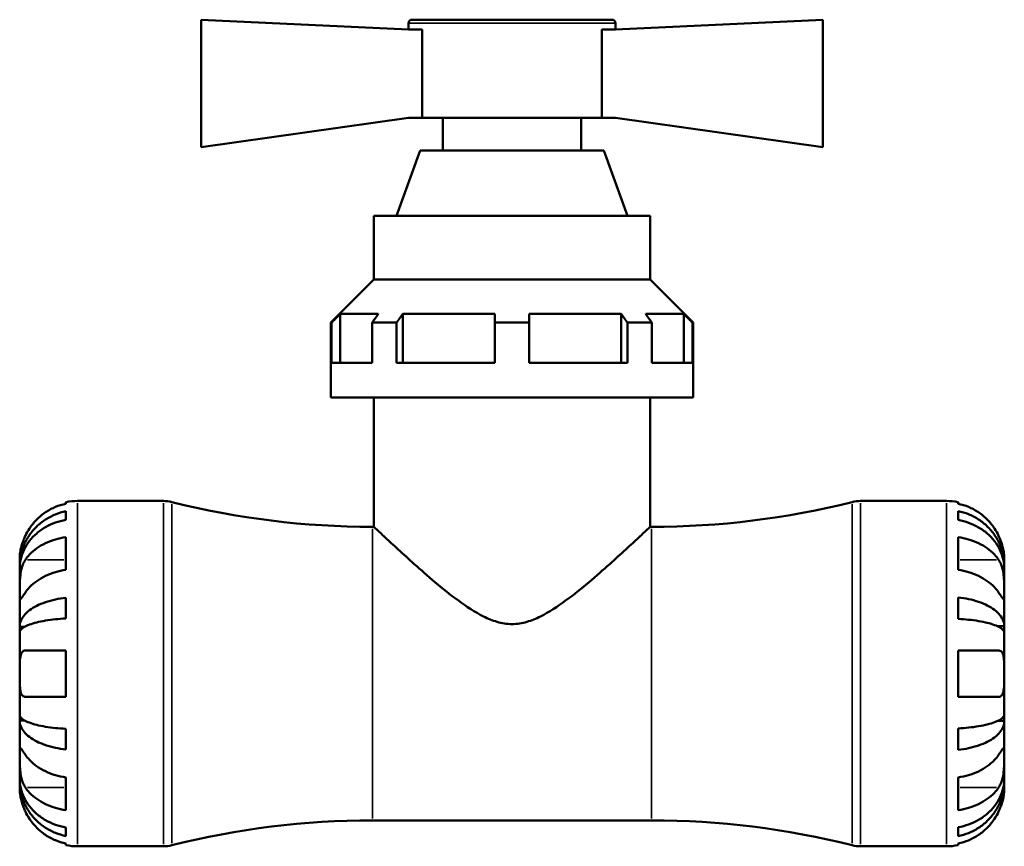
# Model space of a CAD drawing. Header units: millimetres. Extents: x 0 to 896, y 0 to 747.
# Tile 3 of 10: x 315 to 449, y 215 to 327. Entities that reach past the tile are written whole.
import ezdxf

# ---------------------------------------------------------------- set-up
doc = ezdxf.new("R2010")
doc.units = ezdxf.units.MM
doc.layers.add('Visible (ISO)', color=7, linetype='Continuous', lineweight=50)
doc.layers.add('Visible Narrow (ISO)', color=7, linetype='Continuous', lineweight=35)

msp = doc.modelspace()

# ---------------------------------------------------------------- linework, layer by layer
at = {"layer": 'Visible (ISO)'}
for p, q in [((339.4, 327.377), (367.6, 326.042)), ((339.4, 310.022), (339.4, 327.377)), ((368.07, 327.377), (395.33, 327.377)), ((424, 327.377), (395.8, 326.042)), ((424, 310.022), (424, 327.377)), ((367.6, 326.907), (367.6, 326.042)), ((369.489, 326.042), (367.6, 326.042)), ((369.489, 326.042), (369.489, 314.027)), ((393.911, 314.027), (393.911, 326.042)), ((395.8, 326.042), (393.911, 326.042)), ((395.8, 326.907), (395.8, 326.042)), ((367.6, 314.027), (339.4, 310.022)), ((369.489, 314.027), (367.6, 314.027)), ((369.489, 314.027), (393.911, 314.027)), ((372.3, 314.027), (372.3, 309.577)), ((391.1, 314.027), (391.1, 309.577)), ((395.8, 314.027), (393.911, 314.027)), ((395.8, 314.027), (424, 310.022)), ((369.219, 309.577), (365.98, 300.677)), ((369.219, 309.577), (394.18, 309.577)), ((394.18, 309.577), (397.419, 300.677)), ((362.9, 300.677), (400.5, 300.677)), ((362.9, 300.677), (362.9, 292.027)), ((400.5, 300.677), (400.5, 292.027)), ((362.9, 292.027), (357.025, 286.152)), ((362.9, 292.027), (400.5, 292.027)), ((400.5, 292.027), (406.375, 286.152)), ((358.318, 287.327), (363.504, 287.327)), ((358.318, 287.327), (358.318, 280.677)), ((366.828, 287.327), (379.35, 287.327)), ((366.828, 287.327), (366.828, 280.677)), ((384.05, 287.327), (396.572, 287.327)), ((396.572, 280.677), (396.572, 287.327)), ((399.895, 287.327), (405.082, 287.327)), ((405.082, 280.677), (405.082, 287.327)), ((357.137, 286.152), (357.025, 286.152)), ((357.025, 275.977), (357.025, 286.152)), ((357.137, 280.677), (357.137, 286.152)), ((362.67, 280.677), (362.67, 286.152)), ((365.993, 286.152), (362.67, 286.152)), ((365.993, 280.677), (365.993, 286.152)), ((379.35, 280.677), (379.35, 286.152)), ((384.05, 286.152), (379.35, 286.152)), ((384.05, 280.677), (384.05, 286.152)), ((397.407, 280.677), (397.407, 286.152)), ((400.73, 286.152), (397.407, 286.152)), ((400.73, 280.677), (400.73, 286.152)), ((406.263, 280.677), (406.263, 286.152)), ((406.375, 286.152), (406.263, 286.152)), ((406.375, 275.977), (406.375, 286.152)), ((362.67, 280.677), (357.137, 280.677)), ((379.35, 280.677), (365.993, 280.677)), ((397.407, 280.677), (384.05, 280.677)), ((406.263, 280.677), (400.73, 280.677)), ((406.375, 275.977), (357.025, 275.977)), ((362.9, 275.977), (362.9, 258.352)), ((400.5, 275.977), (400.5, 258.352)), ((321, 261.505), (321, 261.718)), ((322.575, 261.877), (334.271, 261.877)), ((429.129, 261.877), (440.825, 261.877)), ((442.4, 261.718), (442.4, 261.505)), ((321, 259.315), (321, 260.477)), ((442.4, 260.496), (442.4, 259.288)), ((362.7, 258.352), (362.9, 258.352)), ((400.5, 258.352), (400.7, 258.352)), ((321, 252.504), (321, 256.958)), ((442.4, 256.958), (442.4, 252.504)), ((314.7, 252.976), (314.7, 254.002)), ((448.7, 252.997), (448.7, 254.002)), ((314.7, 252.976), (314.709, 252.976)), ((314.7, 252.639), (314.7, 252.976)), ((314.7, 249.426), (314.7, 252.639)), ((448.7, 252.997), (448.687, 252.997)), ((448.7, 252.614), (448.7, 252.997)), ((448.7, 249.426), (448.7, 252.614)), ((314.7, 244.761), (314.7, 249.426)), ((448.7, 244.816), (448.7, 249.426)), ((321, 245.888), (321, 248.693)), ((442.4, 248.747), (442.4, 245.831)), ((314.7, 244.761), (315.393, 244.761)), ((314.7, 243.948), (314.7, 244.761)), ((314.7, 238.377), (314.7, 243.948)), ((448.7, 244.816), (447.791, 244.816)), ((448.7, 243.892), (448.7, 244.816)), ((448.7, 238.377), (448.7, 243.892)), ((321, 235.227), (321, 241.527)), ((442.4, 241.527), (442.4, 235.227)), ((314.7, 232.807), (314.7, 238.377)), ((448.7, 232.863), (448.7, 238.377)), ((314.7, 231.994), (314.7, 232.807)), ((314.7, 227.329), (314.7, 231.994)), ((314.7, 231.994), (315.393, 231.994)), ((448.7, 231.939), (447.791, 231.939)), ((448.7, 231.939), (448.7, 232.863)), ((448.7, 227.329), (448.7, 231.939)), ((321, 228.061), (321, 230.867)), ((442.4, 230.924), (442.4, 228.008)), ((314.7, 224.116), (314.7, 227.329)), ((448.7, 224.141), (448.7, 227.329)), ((314.7, 223.779), (314.7, 224.116)), ((321, 219.797), (321, 224.251)), ((442.4, 224.251), (442.4, 219.797)), ((448.7, 223.758), (448.7, 224.141)), ((314.7, 222.752), (314.7, 223.779)), ((314.7, 223.779), (314.709, 223.779)), ((448.7, 223.758), (448.687, 223.758)), ((448.7, 222.752), (448.7, 223.758)), ((321, 216.278), (321, 217.44)), ((362.7, 218.402), (400.7, 218.402)), ((442.4, 217.467), (442.4, 216.259)), ((321, 215.037), (321, 215.25)), ((322.575, 214.877), (334.271, 214.877)), ((429.129, 214.877), (440.825, 214.877)), ((442.4, 215.25), (442.4, 215.037))]:
    msp.add_line(p, q, dxfattribs=at)
for centre, radius, start, end in [((368.07, 326.907), 0.47, 90, 180), ((395.33, 326.907), 0.47, 0, 90), ((322.575, 254.002), 7.875, 90, 101.53696), ((334.271, 257.177), 4.7, 75.86352, 90), ((362.7, 370.053), 111.701, 255.86352, 270), ((400.7, 370.053), 111.701, 270, 284.13648), ((429.129, 257.177), 4.7, 90, 104.13648), ((440.825, 254.002), 7.875, 78.46304, 90), ((362.7, 106.702), 111.701, 90, 104.13648), ((400.7, 106.702), 111.701, 75.86352, 90), ((322.575, 222.752), 7.875, 258.46304, 270), ((334.271, 219.577), 4.7, 270, 284.13648), ((429.129, 219.577), 4.7, 255.86352, 270), ((440.825, 222.752), 7.875, 270, 281.53696)]:
    msp.add_arc(centre, radius, start, end, dxfattribs=at)
for points, weights in [([(357.137, 286.152), (357.742, 286.754), (358.318, 287.327)], [1.20259019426, 1.22998749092, 1.25725338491]), ([(363.504, 287.327), (363.097, 286.754), (362.67, 286.152)], [1.25725338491, 1.22998749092, 1.20259019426]), ([(365.993, 286.152), (366.421, 286.754), (366.828, 287.327)], [1.20259019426, 1.22998749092, 1.25725338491]), ([(379.35, 287.327), (379.35, 286.754), (379.35, 286.152)], [1.25725338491, 1.22998749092, 1.20259019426]), ([(384.05, 286.152), (384.05, 286.754), (384.05, 287.327)], [1.20259019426, 1.22998749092, 1.25725338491]), ([(396.572, 287.327), (396.979, 286.754), (397.407, 286.152)], [1.25725338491, 1.22998749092, 1.20259019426]), ([(400.73, 286.152), (400.302, 286.754), (399.895, 287.327)], [1.20259019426, 1.22998749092, 1.25725338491]), ([(405.082, 287.327), (405.658, 286.754), (406.263, 286.152)], [1.25725338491, 1.22998749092, 1.20259019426])]:
    msp.add_rational_spline(points, weights, degree=2, dxfattribs=at)
for points, knots in [([(321, 261.505), (320.498, 261.401), (320.008, 261.246), (319.125, 260.879), (318.653, 260.63), (317.773, 260.038), (317.364, 259.696), (316.676, 259.003), (316.333, 258.589), (315.824, 257.822), (315.635, 257.486), (315.478, 257.152)], [0.14941001, 0.14941001, 0.14941001, 0.14941001, 0.29044502, 0.29044502, 0.43634177, 0.43634177, 0.58223851, 0.58223851, 0.72934673, 0.72934673, 0.83526259, 0.83526259, 0.83526259, 0.83526259]), ([(447.922, 257.152), (447.764, 257.486), (447.575, 257.822), (447.067, 258.589), (446.724, 259.003), (446.035, 259.696), (445.627, 260.038), (444.747, 260.63), (444.275, 260.879), (443.392, 261.246), (442.902, 261.401), (442.4, 261.505)], [3.89239507, 3.89239507, 3.89239507, 3.89239507, 3.99831093, 3.99831093, 4.14541915, 4.14541915, 4.2913159, 4.2913159, 4.43721264, 4.43721264, 4.57824766, 4.57824766, 4.57824766, 4.57824766]), ([(314.7, 252.976), (314.7, 253.449), (314.748, 253.967), (314.955, 254.98), (315.115, 255.476), (315.488, 256.35), (315.735, 256.809), (316.325, 257.665), (316.667, 258.062), (317.354, 258.729), (317.763, 259.06), (318.644, 259.631), (319.116, 259.871), (320.002, 260.226), (320.495, 260.377), (321, 260.477)], [3.5144729, 3.5144729, 3.5144729, 3.5144729, 3.6612661, 3.6612661, 3.8080592, 3.8080592, 3.9542414, 3.9542414, 4.1004235, 4.1004235, 4.2462411, 4.2462411, 4.3920588, 4.3920588, 4.5338831, 4.5338831, 4.5338831, 4.5338831]), ([(442.4, 260.496), (442.905, 260.396), (443.398, 260.246), (444.284, 259.89), (444.756, 259.65), (445.637, 259.079), (446.046, 258.748), (446.733, 258.082), (447.075, 257.684), (447.664, 256.828), (447.912, 256.37), (448.285, 255.496), (448.444, 255.001), (448.652, 253.988), (448.7, 253.471), (448.7, 252.997)], [0.1494024, 0.1494024, 0.1494024, 0.1494024, 0.2912498, 0.2912498, 0.4370651, 0.4370651, 0.5828803, 0.5828803, 0.7290354, 0.7290354, 0.8751905, 0.8751905, 1.0219149, 1.0219149, 1.1686392, 1.1686392, 1.1686392, 1.1686392]), ([(321, 259.315), (320.495, 259.226), (320.002, 259.092), (319.116, 258.775), (318.644, 258.562), (317.763, 258.054), (317.354, 257.759), (316.667, 257.166), (316.325, 256.812), (315.735, 256.05), (315.488, 255.642), (315.115, 254.864), (314.955, 254.423), (314.748, 253.521), (314.7, 253.061), (314.7, 252.639)], [0.1494026, 0.1494026, 0.1494026, 0.1494026, 0.291227, 0.291227, 0.4370446, 0.4370446, 0.5828622, 0.5828622, 0.7290444, 0.7290444, 0.8752265, 0.8752265, 1.0220197, 1.0220197, 1.1688128, 1.1688128, 1.1688128, 1.1688128]), ([(448.7, 252.614), (448.7, 253.036), (448.652, 253.496), (448.444, 254.398), (448.285, 254.839), (447.912, 255.616), (447.664, 256.024), (447.075, 256.786), (446.733, 257.139), (446.046, 257.733), (445.637, 258.027), (444.756, 258.535), (444.284, 258.749), (443.398, 259.065), (442.905, 259.199), (442.4, 259.288)], [3.5133937, 3.5133937, 3.5133937, 3.5133937, 3.6601181, 3.6601181, 3.8068425, 3.8068425, 3.9529976, 3.9529976, 4.0991526, 4.0991526, 4.2449679, 4.2449679, 4.3907831, 4.3907831, 4.5326305, 4.5326305, 4.5326305, 4.5326305]), ([(362.9, 258.352), (362.9, 258.352), (363.032, 258.228), (363.557, 257.735), (363.949, 257.368), (364.944, 256.44), (365.549, 255.88), (366.898, 254.644), (367.641, 253.968), (369.264, 252.522), (370.21, 251.692), (372.225, 249.998), (373.291, 249.134), (375.502, 247.511), (376.634, 246.753), (378.423, 245.863), (379.034, 245.609), (380.314, 245.241), (380.983, 245.127), (382.417, 245.127), (383.086, 245.241), (384.365, 245.609), (384.977, 245.863), (386.766, 246.753), (387.898, 247.511), (390.108, 249.134), (391.175, 249.998), (393.189, 251.692), (394.136, 252.522), (395.758, 253.968), (396.502, 254.644), (397.85, 255.88), (398.455, 256.44), (399.451, 257.368), (399.843, 257.735), (400.367, 258.228), (400.5, 258.352), (400.5, 258.352)], [3.2549096, 3.2549096, 3.2549096, 3.2549096, 3.6385, 3.6385, 4.0220905, 4.0220905, 4.4056809, 4.4056809, 4.7892714, 4.7892714, 5.2194083, 5.2194083, 5.6495453, 5.6495453, 6.0796822, 6.0796822, 6.2947507, 6.2947507, 6.5098191, 6.5098191, 6.7248876, 6.7248876, 6.9399561, 6.9399561, 7.370093, 7.370093, 7.80023, 7.80023, 8.2303669, 8.2303669, 8.6139574, 8.6139574, 8.9975478, 8.9975478, 9.3811383, 9.3811383, 9.7647287, 9.7647287, 9.7647287, 9.7647287]), ([(315.478, 257.152), (315.472, 257.14), (315.466, 257.128), (315.381, 256.946), (315.307, 256.775), (315.18, 256.455), (315.126, 256.307), (315.018, 255.984), (314.967, 255.811), (314.849, 255.361), (314.798, 255.1), (314.726, 254.607), (314.711, 254.394), (314.698, 254.085), (314.7, 254.002), (314.7, 254.002)], [-0.51072287, -0.51072287, -0.51072287, -0.51072287, -0.50653573, -0.50653573, -0.4498196, -0.4498196, -0.40070764, -0.40070764, -0.34173664, -0.34173664, -0.24159774, -0.24159774, -0.12498377, -0.12498377, 0, 0, 0, 0]), ([(315.478, 253.881), (315.635, 254.116), (315.824, 254.355), (316.333, 254.896), (316.676, 255.189), (317.364, 255.679), (317.773, 255.921), (318.653, 256.34), (319.125, 256.516), (320.008, 256.775), (320.498, 256.885), (321, 256.958)], [3.89239507, 3.89239507, 3.89239507, 3.89239507, 3.99831093, 3.99831093, 4.14541915, 4.14541915, 4.2913159, 4.2913159, 4.43721264, 4.43721264, 4.57824766, 4.57824766, 4.57824766, 4.57824766]), ([(442.4, 256.958), (442.902, 256.885), (443.392, 256.775), (444.275, 256.516), (444.747, 256.34), (445.627, 255.921), (446.035, 255.679), (446.724, 255.189), (447.067, 254.896), (447.575, 254.355), (447.764, 254.116), (447.922, 253.881)], [0.14941001, 0.14941001, 0.14941001, 0.14941001, 0.29044502, 0.29044502, 0.43634177, 0.43634177, 0.58223851, 0.58223851, 0.72934673, 0.72934673, 0.83526259, 0.83526259, 0.83526259, 0.83526259]), ([(448.7, 254.002), (448.7, 254.002), (448.7, 254.032), (448.698, 254.156), (448.695, 254.256), (448.673, 254.582), (448.646, 254.842), (448.548, 255.361), (448.495, 255.589), (448.381, 255.985), (448.33, 256.144), (448.22, 256.454), (448.162, 256.605), (448.044, 256.888), (447.984, 257.021), (447.922, 257.152)], [0, 0, 0, 0, 0.07514839, 0.07514839, 0.15775683, 0.15775683, 0.27887104, 0.27887104, 0.36056434, 0.36056434, 0.41315921, 0.41315921, 0.46174689, 0.46174689, 0.50485698, 0.50485698, 0.50485698, 0.50485698]), ([(314.7, 249.426), (314.7, 249.582), (314.7, 249.753), (314.701, 250.135), (314.702, 250.346), (314.715, 250.886), (314.73, 251.221), (314.795, 251.877), (314.842, 252.191), (314.959, 252.701), (315.017, 252.902), (315.152, 253.275), (315.228, 253.447), (315.364, 253.702), (315.42, 253.795), (315.478, 253.881)], [0, 0, 0, 0, 0.06608139, 0.06608139, 0.13667451, 0.13667451, 0.23873403, 0.23873403, 0.33457773, 0.33457773, 0.40157847, 0.40157847, 0.46685307, 0.46685307, 0.50745344, 0.50745344, 0.50745344, 0.50745344]), ([(447.922, 253.881), (447.98, 253.795), (448.035, 253.703), (448.171, 253.447), (448.247, 253.276), (448.382, 252.902), (448.44, 252.702), (448.555, 252.203), (448.601, 251.902), (448.673, 251.206), (448.688, 250.818), (448.701, 250.07), (448.7, 249.72), (448.7, 249.426)], [-0.50766593, -0.50766593, -0.50766593, -0.50766593, -0.46718991, -0.46718991, -0.40200215, -0.40200215, -0.33506637, -0.33506637, -0.24300458, -0.24300458, -0.12488859, -0.12488859, 0, 0, 0, 0]), ([(321, 252.504), (320.498, 252.43), (320.008, 252.321), (319.125, 252.061), (318.653, 251.885), (317.773, 251.467), (317.364, 251.224), (316.676, 250.735), (316.333, 250.442), (315.824, 249.9), (315.635, 249.662), (315.478, 249.426)], [0.14941001, 0.14941001, 0.14941001, 0.14941001, 0.29044502, 0.29044502, 0.43634177, 0.43634177, 0.58223851, 0.58223851, 0.72934673, 0.72934673, 0.83526259, 0.83526259, 0.83526259, 0.83526259]), ([(447.922, 249.426), (447.764, 249.662), (447.575, 249.9), (447.067, 250.442), (446.724, 250.735), (446.035, 251.224), (445.627, 251.467), (444.747, 251.885), (444.275, 252.061), (443.392, 252.321), (442.902, 252.43), (442.4, 252.504)], [3.89239507, 3.89239507, 3.89239507, 3.89239507, 3.99831093, 3.99831093, 4.14541915, 4.14541915, 4.2913159, 4.2913159, 4.43721264, 4.43721264, 4.57824766, 4.57824766, 4.57824766, 4.57824766]), ([(315.478, 249.426), (315.42, 249.34), (315.365, 249.258), (315.228, 249.056), (315.153, 248.945), (315.018, 248.754), (314.959, 248.675), (314.845, 248.537), (314.798, 248.498), (314.727, 248.511), (314.712, 248.591), (314.698, 248.899), (314.7, 249.132), (314.7, 249.426)], [-0.50766593, -0.50766593, -0.50766593, -0.50766593, -0.46718991, -0.46718991, -0.40200215, -0.40200215, -0.33506637, -0.33506637, -0.24300458, -0.24300458, -0.12488859, -0.12488859, 0, 0, 0, 0]), ([(448.7, 249.426), (448.7, 249.27), (448.7, 249.131), (448.699, 248.883), (448.697, 248.778), (448.685, 248.579), (448.67, 248.515), (448.605, 248.495), (448.558, 248.534), (448.44, 248.675), (448.382, 248.754), (448.247, 248.945), (448.171, 249.056), (448.035, 249.258), (447.98, 249.34), (447.922, 249.426)], [0, 0, 0, 0, 0.06608139, 0.06608139, 0.13667451, 0.13667451, 0.23873403, 0.23873403, 0.33457773, 0.33457773, 0.40157847, 0.40157847, 0.46685307, 0.46685307, 0.50745344, 0.50745344, 0.50745344, 0.50745344]), ([(314.7, 244.761), (314.7, 245.009), (314.748, 245.281), (314.955, 245.812), (315.115, 246.072), (315.488, 246.53), (315.735, 246.77), (316.325, 247.219), (316.667, 247.428), (317.354, 247.777), (317.763, 247.951), (318.644, 248.25), (319.116, 248.376), (320.002, 248.562), (320.495, 248.641), (321, 248.693)], [3.5144729, 3.5144729, 3.5144729, 3.5144729, 3.6612661, 3.6612661, 3.8080592, 3.8080592, 3.9542414, 3.9542414, 4.1004235, 4.1004235, 4.2462411, 4.2462411, 4.3920588, 4.3920588, 4.5338831, 4.5338831, 4.5338831, 4.5338831]), ([(442.4, 248.747), (442.905, 248.695), (443.398, 248.616), (444.284, 248.429), (444.756, 248.304), (445.637, 248.004), (446.046, 247.831), (446.733, 247.481), (447.075, 247.273), (447.664, 246.824), (447.912, 246.584), (448.285, 246.126), (448.444, 245.866), (448.652, 245.335), (448.7, 245.064), (448.7, 244.816)], [0.1494024, 0.1494024, 0.1494024, 0.1494024, 0.2912498, 0.2912498, 0.4370651, 0.4370651, 0.5828803, 0.5828803, 0.7290354, 0.7290354, 0.8751905, 0.8751905, 1.0219149, 1.0219149, 1.1686392, 1.1686392, 1.1686392, 1.1686392]), ([(321, 245.888), (320.495, 245.862), (320.002, 245.823), (319.116, 245.731), (318.644, 245.669), (317.763, 245.522), (317.354, 245.436), (316.667, 245.263), (316.325, 245.161), (315.735, 244.939), (315.488, 244.821), (315.115, 244.595), (314.955, 244.466), (314.748, 244.204), (314.7, 244.071), (314.7, 243.948)], [0.1494026, 0.1494026, 0.1494026, 0.1494026, 0.291227, 0.291227, 0.4370446, 0.4370446, 0.5828622, 0.5828622, 0.7290444, 0.7290444, 0.8752265, 0.8752265, 1.0220197, 1.0220197, 1.1688128, 1.1688128, 1.1688128, 1.1688128]), ([(448.7, 243.892), (448.7, 244.014), (448.652, 244.148), (448.444, 244.41), (448.285, 244.538), (447.912, 244.764), (447.664, 244.883), (447.075, 245.104), (446.733, 245.207), (446.046, 245.379), (445.637, 245.465), (444.756, 245.612), (444.284, 245.675), (443.398, 245.766), (442.905, 245.805), (442.4, 245.831)], [3.5133937, 3.5133937, 3.5133937, 3.5133937, 3.6601181, 3.6601181, 3.8068425, 3.8068425, 3.9529976, 3.9529976, 4.0991526, 4.0991526, 4.2449679, 4.2449679, 4.3907831, 4.3907831, 4.5326305, 4.5326305, 4.5326305, 4.5326305]), ([(314.7, 238.377), (314.7, 238.597), (314.7, 238.816), (314.701, 239.259), (314.702, 239.483), (314.716, 240.068), (314.736, 240.402), (314.821, 240.879), (314.871, 241.045), (314.989, 241.271), (315.048, 241.347), (315.185, 241.46), (315.262, 241.496), (315.389, 241.523), (315.432, 241.527), (315.478, 241.527)], [-2.17667965, -2.17667965, -2.17667965, -2.17667965, -2.11086653, -2.11086653, -2.04055216, -2.04055216, -1.91738302, -1.91738302, -1.82942275, -1.82942275, -1.76558177, -1.76558177, -1.70117883, -1.70117883, -1.66961913, -1.66961913, -1.66961913, -1.66961913]), ([(315.478, 241.527), (315.635, 241.527), (315.824, 241.527), (316.333, 241.527), (316.676, 241.527), (317.364, 241.527), (317.773, 241.527), (318.653, 241.527), (319.125, 241.527), (320.008, 241.527), (320.498, 241.527), (321, 241.527)], [3.89239507, 3.89239507, 3.89239507, 3.89239507, 3.99831093, 3.99831093, 4.14541915, 4.14541915, 4.2913159, 4.2913159, 4.43721264, 4.43721264, 4.57824766, 4.57824766, 4.57824766, 4.57824766]), ([(442.4, 241.527), (442.902, 241.527), (443.392, 241.527), (444.275, 241.527), (444.747, 241.527), (445.627, 241.527), (446.035, 241.527), (446.724, 241.527), (447.067, 241.527), (447.575, 241.527), (447.764, 241.527), (447.922, 241.527)], [0.14941001, 0.14941001, 0.14941001, 0.14941001, 0.29044502, 0.29044502, 0.43634177, 0.43634177, 0.58223851, 0.58223851, 0.72934673, 0.72934673, 0.83526259, 0.83526259, 0.83526259, 0.83526259]), ([(447.922, 241.527), (447.984, 241.527), (448.043, 241.519), (448.179, 241.478), (448.252, 241.436), (448.383, 241.309), (448.44, 241.225), (448.555, 240.971), (448.601, 240.784), (448.673, 240.282), (448.688, 239.952), (448.701, 239.206), (448.7, 238.794), (448.7, 238.377)], [-0.50816407, -0.50816407, -0.50816407, -0.50816407, -0.46460526, -0.46460526, -0.40154747, -0.40154747, -0.3356183, -0.3356183, -0.24286964, -0.24286964, -0.12490659, -0.12490659, 0, 0, 0, 0]), ([(315.478, 235.227), (315.415, 235.227), (315.356, 235.236), (315.22, 235.277), (315.148, 235.319), (315.017, 235.446), (314.96, 235.53), (314.845, 235.784), (314.798, 235.971), (314.727, 236.473), (314.712, 236.803), (314.698, 237.549), (314.7, 237.961), (314.7, 238.377)], [-0.50816407, -0.50816407, -0.50816407, -0.50816407, -0.46460526, -0.46460526, -0.40154747, -0.40154747, -0.3356183, -0.3356183, -0.24286964, -0.24286964, -0.12490659, -0.12490659, 0, 0, 0, 0]), ([(448.7, 238.377), (448.7, 238.158), (448.7, 237.939), (448.699, 237.496), (448.697, 237.272), (448.683, 236.687), (448.664, 236.353), (448.578, 235.876), (448.528, 235.71), (448.41, 235.484), (448.351, 235.408), (448.215, 235.295), (448.138, 235.259), (448.011, 235.232), (447.967, 235.227), (447.922, 235.227)], [-2.17667965, -2.17667965, -2.17667965, -2.17667965, -2.11086653, -2.11086653, -2.04055216, -2.04055216, -1.91738302, -1.91738302, -1.82942275, -1.82942275, -1.76558177, -1.76558177, -1.70117883, -1.70117883, -1.66961913, -1.66961913, -1.66961913, -1.66961913]), ([(321, 235.227), (320.498, 235.227), (320.008, 235.227), (319.125, 235.227), (318.653, 235.227), (317.773, 235.227), (317.364, 235.227), (316.676, 235.227), (316.333, 235.227), (315.824, 235.227), (315.635, 235.227), (315.478, 235.227)], [0.14941001, 0.14941001, 0.14941001, 0.14941001, 0.29044502, 0.29044502, 0.43634177, 0.43634177, 0.58223851, 0.58223851, 0.72934673, 0.72934673, 0.83526259, 0.83526259, 0.83526259, 0.83526259]), ([(447.922, 235.227), (447.764, 235.227), (447.575, 235.227), (447.067, 235.227), (446.724, 235.227), (446.035, 235.227), (445.627, 235.227), (444.747, 235.227), (444.275, 235.227), (443.392, 235.227), (442.902, 235.227), (442.4, 235.227)], [3.89239507, 3.89239507, 3.89239507, 3.89239507, 3.99831093, 3.99831093, 4.14541915, 4.14541915, 4.2913159, 4.2913159, 4.43721264, 4.43721264, 4.57824766, 4.57824766, 4.57824766, 4.57824766]), ([(314.7, 232.807), (314.7, 232.684), (314.748, 232.551), (314.955, 232.289), (315.115, 232.16), (315.488, 231.934), (315.735, 231.816), (316.325, 231.594), (316.667, 231.492), (317.354, 231.319), (317.763, 231.233), (318.644, 231.086), (319.116, 231.024), (320.002, 230.932), (320.495, 230.893), (321, 230.867)], [3.5144729, 3.5144729, 3.5144729, 3.5144729, 3.6612661, 3.6612661, 3.8080592, 3.8080592, 3.9542414, 3.9542414, 4.1004235, 4.1004235, 4.2462411, 4.2462411, 4.3920588, 4.3920588, 4.5338831, 4.5338831, 4.5338831, 4.5338831]), ([(321, 228.061), (320.495, 228.114), (320.002, 228.193), (319.116, 228.379), (318.644, 228.505), (317.763, 228.804), (317.354, 228.978), (316.667, 229.327), (316.325, 229.536), (315.735, 229.985), (315.488, 230.225), (315.115, 230.683), (314.955, 230.943), (314.748, 231.474), (314.7, 231.746), (314.7, 231.994)], [0.1494026, 0.1494026, 0.1494026, 0.1494026, 0.291227, 0.291227, 0.4370446, 0.4370446, 0.5828622, 0.5828622, 0.7290444, 0.7290444, 0.8752265, 0.8752265, 1.0220197, 1.0220197, 1.1688128, 1.1688128, 1.1688128, 1.1688128]), ([(442.4, 230.924), (442.905, 230.95), (443.398, 230.988), (444.284, 231.08), (444.756, 231.142), (445.637, 231.29), (446.046, 231.376), (446.733, 231.548), (447.075, 231.651), (447.664, 231.872), (447.912, 231.991), (448.285, 232.217), (448.444, 232.345), (448.652, 232.607), (448.7, 232.741), (448.7, 232.863)], [0.1494024, 0.1494024, 0.1494024, 0.1494024, 0.2912498, 0.2912498, 0.4370651, 0.4370651, 0.5828803, 0.5828803, 0.7290354, 0.7290354, 0.8751905, 0.8751905, 1.0219149, 1.0219149, 1.1686392, 1.1686392, 1.1686392, 1.1686392]), ([(448.7, 231.939), (448.7, 231.691), (448.652, 231.42), (448.444, 230.889), (448.285, 230.629), (447.912, 230.171), (447.664, 229.931), (447.075, 229.482), (446.733, 229.274), (446.046, 228.924), (445.637, 228.751), (444.756, 228.451), (444.284, 228.326), (443.398, 228.139), (442.905, 228.06), (442.4, 228.008)], [3.5133937, 3.5133937, 3.5133937, 3.5133937, 3.6601181, 3.6601181, 3.8068425, 3.8068425, 3.9529976, 3.9529976, 4.0991526, 4.0991526, 4.2449679, 4.2449679, 4.3907831, 4.3907831, 4.5326305, 4.5326305, 4.5326305, 4.5326305]), ([(314.7, 227.329), (314.7, 227.485), (314.7, 227.624), (314.701, 227.872), (314.702, 227.977), (314.715, 228.176), (314.73, 228.24), (314.795, 228.26), (314.842, 228.221), (314.959, 228.08), (315.017, 228.001), (315.152, 227.81), (315.228, 227.699), (315.364, 227.497), (315.42, 227.415), (315.478, 227.329)], [0, 0, 0, 0, 0.06608139, 0.06608139, 0.13667451, 0.13667451, 0.23873403, 0.23873403, 0.33457773, 0.33457773, 0.40157847, 0.40157847, 0.46685307, 0.46685307, 0.50745344, 0.50745344, 0.50745344, 0.50745344]), ([(447.922, 227.329), (447.98, 227.415), (448.035, 227.497), (448.171, 227.699), (448.247, 227.81), (448.382, 228.001), (448.44, 228.08), (448.555, 228.218), (448.601, 228.257), (448.673, 228.244), (448.688, 228.164), (448.701, 227.856), (448.7, 227.623), (448.7, 227.329)], [-0.50766593, -0.50766593, -0.50766593, -0.50766593, -0.46718991, -0.46718991, -0.40200215, -0.40200215, -0.33506637, -0.33506637, -0.24300458, -0.24300458, -0.12488859, -0.12488859, 0, 0, 0, 0]), ([(315.478, 222.874), (315.42, 222.96), (315.365, 223.052), (315.228, 223.308), (315.153, 223.479), (315.018, 223.852), (314.959, 224.053), (314.845, 224.552), (314.798, 224.853), (314.727, 225.549), (314.712, 225.937), (314.698, 226.685), (314.7, 227.035), (314.7, 227.329)], [-0.50766593, -0.50766593, -0.50766593, -0.50766593, -0.46718991, -0.46718991, -0.40200215, -0.40200215, -0.33506637, -0.33506637, -0.24300458, -0.24300458, -0.12488859, -0.12488859, 0, 0, 0, 0]), ([(315.478, 227.329), (315.633, 227.097), (315.819, 226.862), (316.322, 226.323), (316.663, 226.031), (317.349, 225.54), (317.759, 225.296), (318.641, 224.875), (319.113, 224.698), (320.001, 224.436), (320.494, 224.325), (321, 224.251)], [3.89239571, 3.89239571, 3.89239571, 3.89239571, 3.99678019, 3.99678019, 4.14338592, 4.14338592, 4.2897945, 4.2897945, 4.43620308, 4.43620308, 4.57822829, 4.57822829, 4.57822829, 4.57822829]), ([(442.4, 224.251), (442.902, 224.324), (443.392, 224.434), (444.275, 224.694), (444.747, 224.87), (445.627, 225.288), (446.035, 225.531), (446.724, 226.02), (447.067, 226.313), (447.575, 226.855), (447.764, 227.093), (447.922, 227.329)], [0.14941001, 0.14941001, 0.14941001, 0.14941001, 0.29044502, 0.29044502, 0.43634177, 0.43634177, 0.58223851, 0.58223851, 0.72934673, 0.72934673, 0.83526259, 0.83526259, 0.83526259, 0.83526259]), ([(448.7, 227.329), (448.7, 227.173), (448.7, 227.002), (448.699, 226.619), (448.697, 226.408), (448.685, 225.869), (448.67, 225.534), (448.605, 224.878), (448.558, 224.564), (448.44, 224.053), (448.382, 223.853), (448.247, 223.48), (448.171, 223.308), (448.035, 223.053), (447.98, 222.96), (447.922, 222.874)], [0, 0, 0, 0, 0.06608139, 0.06608139, 0.13667451, 0.13667451, 0.23873403, 0.23873403, 0.33457773, 0.33457773, 0.40157847, 0.40157847, 0.46685307, 0.46685307, 0.50745344, 0.50745344, 0.50745344, 0.50745344]), ([(314.7, 224.116), (314.7, 223.695), (314.748, 223.235), (314.955, 222.334), (315.114, 221.893), (315.486, 221.116), (315.733, 220.708), (316.321, 219.947), (316.663, 219.593), (317.35, 218.999), (317.759, 218.704), (318.64, 218.195), (319.113, 217.981), (319.999, 217.664), (320.494, 217.529), (321, 217.44)], [3.5144729, 3.5144729, 3.5144729, 3.5144729, 3.661113, 3.661113, 3.807753, 3.807753, 3.9537832, 3.9537832, 4.0998133, 4.0998133, 4.2457838, 4.2457838, 4.3917543, 4.3917543, 4.5338772, 4.5338772, 4.5338772, 4.5338772]), ([(442.4, 217.467), (442.905, 217.556), (443.398, 217.69), (444.284, 218.006), (444.756, 218.22), (445.637, 218.728), (446.046, 219.022), (446.733, 219.616), (447.075, 219.969), (447.664, 220.731), (447.912, 221.139), (448.285, 221.916), (448.444, 222.357), (448.652, 223.259), (448.7, 223.719), (448.7, 224.141)], [0.1494024, 0.1494024, 0.1494024, 0.1494024, 0.2912498, 0.2912498, 0.4370651, 0.4370651, 0.5828803, 0.5828803, 0.7290354, 0.7290354, 0.8751905, 0.8751905, 1.0219149, 1.0219149, 1.1686392, 1.1686392, 1.1686392, 1.1686392]), ([(321, 216.278), (320.495, 216.378), (320.002, 216.529), (319.116, 216.884), (318.644, 217.124), (317.763, 217.695), (317.354, 218.026), (316.667, 218.693), (316.325, 219.09), (315.735, 219.946), (315.488, 220.405), (315.115, 221.279), (314.955, 221.775), (314.748, 222.788), (314.7, 223.305), (314.7, 223.779)], [0.1494026, 0.1494026, 0.1494026, 0.1494026, 0.291227, 0.291227, 0.4370446, 0.4370446, 0.5828622, 0.5828622, 0.7290444, 0.7290444, 0.8752265, 0.8752265, 1.0220197, 1.0220197, 1.1688128, 1.1688128, 1.1688128, 1.1688128]), ([(314.7, 222.752), (314.7, 222.752), (314.7, 222.73), (314.701, 222.636), (314.702, 222.562), (314.716, 222.292), (314.736, 222.05), (314.821, 221.539), (314.871, 221.302), (314.989, 220.864), (315.048, 220.674), (315.185, 220.284), (315.262, 220.086), (315.389, 219.793), (315.432, 219.698), (315.478, 219.602)], [-2.17667965, -2.17667965, -2.17667965, -2.17667965, -2.11086653, -2.11086653, -2.04055216, -2.04055216, -1.91738302, -1.91738302, -1.82942275, -1.82942275, -1.76558177, -1.76558177, -1.70117883, -1.70117883, -1.66961913, -1.66961913, -1.66961913, -1.66961913]), ([(321, 219.797), (320.498, 219.87), (320.008, 219.979), (319.125, 220.239), (318.653, 220.415), (317.773, 220.833), (317.364, 221.076), (316.676, 221.566), (316.333, 221.858), (315.824, 222.4), (315.635, 222.639), (315.478, 222.874)], [0.14941001, 0.14941001, 0.14941001, 0.14941001, 0.29044502, 0.29044502, 0.43634177, 0.43634177, 0.58223851, 0.58223851, 0.72934673, 0.72934673, 0.83526259, 0.83526259, 0.83526259, 0.83526259]), ([(448.7, 223.758), (448.7, 223.284), (448.652, 222.767), (448.444, 221.754), (448.285, 221.259), (447.912, 220.385), (447.664, 219.927), (447.075, 219.071), (446.733, 218.673), (446.046, 218.007), (445.637, 217.676), (444.756, 217.105), (444.284, 216.865), (443.398, 216.509), (442.905, 216.359), (442.4, 216.259)], [3.5133937, 3.5133937, 3.5133937, 3.5133937, 3.6601181, 3.6601181, 3.8068425, 3.8068425, 3.9529976, 3.9529976, 4.0991526, 4.0991526, 4.2449679, 4.2449679, 4.3907831, 4.3907831, 4.5326305, 4.5326305, 4.5326305, 4.5326305]), ([(447.922, 222.874), (447.764, 222.639), (447.575, 222.4), (447.067, 221.858), (446.724, 221.566), (446.035, 221.076), (445.627, 220.833), (444.747, 220.415), (444.275, 220.239), (443.392, 219.979), (442.902, 219.87), (442.4, 219.797)], [3.89239507, 3.89239507, 3.89239507, 3.89239507, 3.99831093, 3.99831093, 4.14541915, 4.14541915, 4.2913159, 4.2913159, 4.43721264, 4.43721264, 4.57824766, 4.57824766, 4.57824766, 4.57824766]), ([(447.922, 219.602), (447.984, 219.733), (448.043, 219.866), (448.179, 220.191), (448.252, 220.384), (448.383, 220.773), (448.44, 220.967), (448.555, 221.416), (448.601, 221.658), (448.673, 222.142), (448.688, 222.359), (448.701, 222.67), (448.7, 222.752), (448.7, 222.752)], [-0.50816407, -0.50816407, -0.50816407, -0.50816407, -0.46460526, -0.46460526, -0.40154747, -0.40154747, -0.3356183, -0.3356183, -0.24286964, -0.24286964, -0.12490659, -0.12490659, 0, 0, 0, 0]), ([(315.478, 219.602), (315.633, 219.274), (315.819, 218.942), (316.322, 218.18), (316.663, 217.767), (317.349, 217.072), (317.759, 216.727), (318.641, 216.132), (319.113, 215.882), (320.001, 215.511), (320.494, 215.354), (321, 215.25)], [3.89239571, 3.89239571, 3.89239571, 3.89239571, 3.99678019, 3.99678019, 4.14338592, 4.14338592, 4.2897945, 4.2897945, 4.43620308, 4.43620308, 4.57822829, 4.57822829, 4.57822829, 4.57822829]), ([(442.4, 215.25), (442.902, 215.354), (443.392, 215.509), (444.275, 215.876), (444.747, 216.125), (445.627, 216.717), (446.035, 217.059), (446.724, 217.752), (447.067, 218.166), (447.575, 218.933), (447.764, 219.269), (447.922, 219.602)], [0.14941001, 0.14941001, 0.14941001, 0.14941001, 0.29044502, 0.29044502, 0.43634177, 0.43634177, 0.58223851, 0.58223851, 0.72934673, 0.72934673, 0.83526259, 0.83526259, 0.83526259, 0.83526259])]:
    msp.add_open_spline(points, degree=3, knots=knots, dxfattribs=at)
at = {"layer": 'Visible Narrow (ISO)'}
for p, q in [((395.626, 326.907), (367.773, 326.907)), ((322.575, 215.167), (322.575, 261.588)), ((334.271, 215.167), (334.271, 261.588)), ((335.419, 261.448), (335.419, 215.307)), ((427.981, 215.307), (427.981, 261.448)), ((429.129, 261.588), (429.129, 215.167)), ((440.825, 215.167), (440.825, 261.588)), ((362.7, 218.648), (362.7, 258.107)), ((400.7, 218.648), (400.7, 258.107)), ((315.754, 253.881), (320.724, 253.881)), ((447.646, 253.881), (442.676, 253.881)), ((315.754, 222.874), (320.724, 222.874)), ((447.646, 222.874), (442.676, 222.874))]:
    msp.add_line(p, q, dxfattribs=at)

doc.saveas('drawing.dxf')
